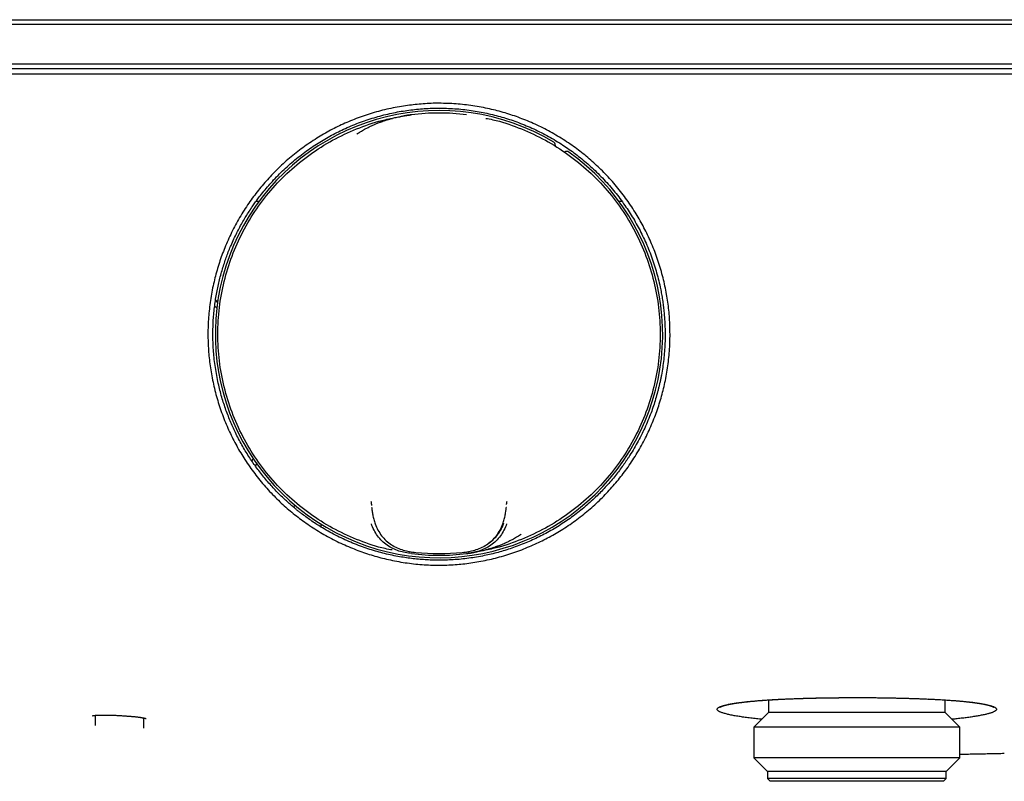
# Model space of a CAD drawing. Header units: millimetres. Extents: x 8 to 944, y 12 to 434.
# Tile 4 of 16: x 322 to 423, y 356 to 434. Entities that reach past the tile are written whole.
import ezdxf

# ---------------------------------------------------------------- set-up
doc = ezdxf.new("R2010")
doc.units = ezdxf.units.MM

msp = doc.modelspace()

# ---------------------------------------------------------------- linework, layer by layer
at = {"color": 7, "linetype": 'Continuous', "lineweight": 30}
for p, q in [((242.5, 433.75), (572.5, 433.75)), ((363.51, 433.75), (363.51, 433.75)), ((363.59, 433.75), (363.59, 433.75)), ((368.36, 433.75), (368.36, 433.75)), ((368.48, 433.75), (368.48, 433.75)), ((572.5, 433.25), (242.5, 433.25)), ((242.5, 429.25), (572.5, 429.25)), ((572.5, 428.75), (242.5, 428.75)), ((242.41, 428.25), (572.59, 428.25)), ((362.19, 424.07), (362.19, 424.07)), ((367.81, 424.07), (367.81, 424.07)), ((346.7, 415.26), (346.39, 415.26)), ((383.61, 415.26), (383.3, 415.26)), ((350.21, 384.14), (350.26, 384.23)), ((358.11, 384.55), (358.1, 384.55)), ((371.84, 384.13), (371.85, 384.15)), ((371.9, 384.55), (371.89, 384.55)), ((352.97, 382.44), (352.97, 382.15)), ((362.19, 379.43), (362.19, 379.43)), ((367.37, 379.54), (367.34, 379.55)), ((367.81, 379.43), (367.81, 379.43)), ((398.5, 364.53), (398.5, 363.25)), ((416.5, 363.25), (416.5, 364.53)), ((330.02, 362.96), (330.01, 362.1)), ((332.4, 362.95), (332.55, 362.94)), ((334.99, 361.67), (334.98, 362.7)), ((398.5, 363.25), (397.02, 361.77)), ((416.5, 363.25), (398.5, 363.25)), ((417.98, 361.77), (416.5, 363.25)), ((330.01, 362.1), (330.01, 361.94)), ((397.02, 361.77), (397.02, 358.63)), ((417.98, 361.77), (397.02, 361.77)), ((417.98, 358.63), (417.98, 361.77)), ((397.02, 358.63), (398.4, 357.25)), ((417.98, 358.63), (397.02, 358.63)), ((416.6, 357.25), (417.98, 358.63)), ((398.4, 357.25), (398.4, 356.55)), ((416.6, 357.25), (398.4, 357.25)), ((398.4, 356.55), (398.7, 356.25)), ((416.6, 356.55), (398.4, 356.55)), ((416.3, 356.25), (416.6, 356.55)), ((416.6, 356.55), (416.6, 357.25)), ((416.3, 356.25), (398.7, 356.25))]:
    msp.add_line(p, q, dxfattribs=at)
at = {"color": 7, "linetype": 'Continuous', "lineweight": 30, "flags": 128}
for points in [[(342.26, 405.19), (342.38, 405.09), (342.48, 404.99)], [(342.49, 405.03), (342.4, 405.11), (342.27, 405.23)], [(342.4, 404.38), (342.32, 404.46), (342.18, 404.59)], [(345.98, 388.81), (346.04, 388.97), (346.09, 389.1)], [(346.44, 388.6), (346.38, 388.43), (346.33, 388.32)], [(346.35, 388.29), (346.41, 388.42), (346.46, 388.56)]]:
    msp.add_lwpolyline(points, dxfattribs=at)
at = {"color": 7, "linetype": 'Continuous', "lineweight": 30}
for centre, radius, start, end in [((365, 401.75), 22.75, 59.1502, 54.5345), ((365, 401.75), 22.5, 82.8274, 97.1727), ((376.46, 420.94), 0.4, 344.7068, 59.1502), ((377.97, 419.95), 0.4, 54.5345, 123.9807), ((365, 401.75), 22.5, 262.8264, 277.1736), ((365, 401.75), 22.5, 262.8552, 277.1448), ((365, 401.75), 22.33, 263.9182, 276.0818)]:
    msp.add_arc(centre, radius, start, end, dxfattribs=at)
for points, knots in [([(365, 378.24), (364.71, 378.24), (364.14, 378.25), (363.27, 378.3), (362.42, 378.38), (361.56, 378.49), (360.7, 378.64), (359.87, 378.81), (359.07, 379), (358.29, 379.22), (357.52, 379.47), (356.75, 379.74), (355.98, 380.05), (355.21, 380.38), (354.43, 380.75), (353.67, 381.15), (352.93, 381.58), (352.2, 382.04), (351.49, 382.51), (350.82, 383), (350.18, 383.5), (349.56, 384.02), (348.95, 384.56), (348.36, 385.14), (347.77, 385.75), (347.2, 386.39), (346.64, 387.06), (346.12, 387.74), (345.62, 388.44), (345.15, 389.15), (344.72, 389.85), (344.32, 390.56), (343.95, 391.28), (343.6, 392.01), (343.27, 392.78), (342.96, 393.56), (342.68, 394.38), (342.42, 395.2), (342.2, 396.03), (342.01, 396.87), (341.84, 397.7), (341.72, 398.52), (341.62, 399.33), (341.55, 400.13), (341.51, 400.94), (341.49, 401.77), (341.51, 402.61), (341.56, 403.47), (341.64, 404.32), (341.75, 405.18), (341.89, 406.03), (342.06, 406.86), (342.26, 407.67), (342.47, 408.45), (342.72, 409.22), (342.99, 409.99), (343.29, 410.75), (343.63, 411.52), (344, 412.3), (344.4, 413.06), (344.83, 413.8), (345.28, 414.54), (345.76, 415.24), (346.25, 415.91), (346.75, 416.55), (347.27, 417.17), (347.81, 417.77), (348.38, 418.37), (348.99, 418.95), (349.63, 419.53), (350.29, 420.07), (350.97, 420.6), (351.67, 421.1), (352.38, 421.57), (353.09, 422.01), (353.79, 422.41), (354.51, 422.78), (355.24, 423.13), (356, 423.46), (356.79, 423.77), (357.6, 424.05), (358.42, 424.31), (359.26, 424.54), (360.11, 424.73), (360.95, 424.89), (361.78, 425.02), (362.59, 425.12), (363.4, 425.19), (364.21, 425.24), (365.03, 425.25), (365.87, 425.23), (366.73, 425.19), (367.59, 425.11), (368.44, 424.99), (369.3, 424.85), (370.13, 424.68), (370.93, 424.49), (371.72, 424.27), (372.49, 424.02), (373.25, 423.75), (374.02, 423.45), (374.79, 423.12), (375.56, 422.74), (376.32, 422.34), (377.07, 421.91), (377.8, 421.46), (378.5, 420.98), (379.18, 420.49), (379.82, 419.99), (380.44, 419.47), (381.04, 418.93), (381.63, 418.36), (382.21, 417.75), (382.79, 417.11), (383.34, 416.45), (383.86, 415.77), (384.36, 415.07), (384.83, 414.36), (385.26, 413.65), (385.66, 412.94), (386.04, 412.22), (386.39, 411.49), (386.72, 410.73), (387.03, 409.95), (387.31, 409.14), (387.57, 408.32), (387.79, 407.49), (387.99, 406.65), (388.15, 405.82), (388.28, 405), (388.38, 404.19), (388.45, 403.38), (388.49, 402.57), (388.5, 401.74), (388.49, 400.89), (388.44, 400.03), (388.36, 399.17), (388.25, 398.31), (388.11, 397.46), (387.94, 396.64), (387.75, 395.83), (387.53, 395.05), (387.29, 394.28), (387.02, 393.51), (386.71, 392.74), (386.37, 391.96), (386, 391.19), (385.6, 390.43), (385.17, 389.68), (384.72, 388.95), (384.24, 388.24), (383.75, 387.57), (383.25, 386.94), (382.73, 386.32), (382.19, 385.71), (381.62, 385.12), (381.01, 384.54), (380.38, 383.97), (379.72, 383.42), (379.03, 382.89), (378.33, 382.39), (377.63, 381.93), (376.92, 381.5), (376.21, 381.1), (375.5, 380.73), (374.76, 380.38), (374, 380.05), (373.21, 379.74), (372.4, 379.45), (371.58, 379.19), (370.75, 378.96), (369.91, 378.77), (369.07, 378.6), (368.25, 378.47), (367.44, 378.37), (366.63, 378.29), (365.81, 378.25), (365.27, 378.24), (365, 378.24)], [0, 0, 0, 0, 0.005848, 0.01169, 0.017536, 0.023392, 0.029268, 0.035118, 0.040603, 0.046084, 0.051567, 0.057059, 0.062567, 0.068403, 0.074223, 0.080035, 0.085845, 0.091663, 0.097523, 0.103047, 0.108556, 0.114057, 0.119556, 0.12506, 0.130916, 0.136756, 0.142589, 0.148422, 0.154264, 0.160107, 0.165602, 0.171091, 0.176582, 0.182081, 0.187594, 0.19343, 0.199259, 0.205088, 0.210925, 0.216779, 0.222634, 0.228132, 0.233619, 0.239099, 0.244581, 0.250069, 0.255881, 0.261693, 0.267513, 0.273349, 0.279208, 0.285079, 0.290589, 0.296081, 0.30156, 0.307033, 0.312507, 0.318309, 0.324114, 0.329928, 0.33576, 0.341617, 0.347493, 0.35301, 0.358506, 0.363987, 0.369461, 0.374935, 0.380742, 0.386549, 0.392361, 0.398187, 0.404036, 0.409906, 0.415422, 0.420922, 0.42641, 0.431894, 0.437381, 0.443205, 0.449037, 0.454884, 0.460755, 0.466656, 0.472575, 0.478125, 0.483649, 0.489154, 0.494646, 0.500132, 0.505941, 0.511751, 0.517569, 0.523404, 0.529264, 0.535136, 0.540649, 0.546141, 0.55162, 0.557093, 0.562566, 0.568368, 0.574172, 0.579986, 0.585817, 0.591673, 0.597548, 0.603065, 0.608562, 0.614045, 0.61952, 0.624995, 0.630806, 0.636613, 0.642426, 0.648251, 0.654096, 0.659964, 0.66548, 0.67098, 0.67647, 0.681957, 0.687449, 0.693283, 0.699103, 0.704918, 0.710735, 0.716561, 0.72241, 0.727919, 0.733421, 0.738924, 0.744433, 0.749955, 0.755813, 0.761655, 0.767489, 0.773324, 0.779166, 0.785008, 0.7905, 0.795988, 0.801477, 0.806974, 0.812486, 0.81832, 0.824147, 0.829975, 0.835812, 0.841666, 0.847523, 0.853023, 0.858509, 0.86399, 0.86947, 0.874957, 0.880746, 0.886538, 0.892341, 0.898163, 0.904012, 0.909852, 0.915334, 0.920814, 0.926299, 0.931794, 0.937306, 0.943167, 0.94901, 0.95484, 0.960667, 0.966498, 0.972384, 0.977936, 0.983466, 0.988983, 0.994491, 1, 1, 1, 1]), ([(369.81, 379.26), (370.03, 379.31), (370.5, 379.41), (371.19, 379.59), (371.89, 379.8), (372.59, 380.03), (373.3, 380.3), (374, 380.58), (374.69, 380.89), (375.37, 381.22), (376.05, 381.57), (376.72, 381.95), (377.38, 382.36), (378.02, 382.79), (378.65, 383.23), (379.27, 383.71), (379.88, 384.21), (380.49, 384.74), (381.05, 385.27), (381.56, 385.79), (382.04, 386.3), (382.51, 386.83), (382.95, 387.36), (383.35, 387.88), (383.63, 388.27), (383.81, 388.52), (383.9, 388.64), (383.98, 388.76), (384.06, 388.88), (384.14, 389), (384.22, 389.12), (384.43, 389.44), (384.75, 389.96), (385.17, 390.69), (385.56, 391.44), (385.93, 392.19), (386.26, 392.97), (386.56, 393.72), (386.82, 394.45), (387.04, 395.16), (387.2, 395.75), (387.32, 396.21), (387.41, 396.55), (387.48, 396.89), (387.55, 397.23), (387.65, 397.73), (387.76, 398.37), (387.86, 399.18), (387.94, 399.99), (387.99, 400.82), (388, 401.65), (387.99, 402.4), (387.96, 403.07), (387.92, 403.64), (387.87, 404.22), (387.8, 404.8), (387.71, 405.38), (387.61, 405.96), (387.48, 406.63), (387.31, 407.38), (387.08, 408.2), (386.83, 409.01), (386.55, 409.82), (386.23, 410.61), (385.9, 411.37), (385.54, 412.11), (385.17, 412.82), (384.77, 413.51), (384.35, 414.19), (383.89, 414.87), (383.41, 415.55), (382.89, 416.22), (382.34, 416.87), (381.77, 417.49), (381.18, 418.1), (380.58, 418.67), (379.98, 419.21), (379.36, 419.72), (378.73, 420.21), (378.08, 420.67), (377.41, 421.12), (376.7, 421.55), (375.97, 421.97), (375.22, 422.36), (374.46, 422.72), (373.69, 423.05), (372.92, 423.35), (372.16, 423.61), (371.4, 423.85), (370.64, 424.05), (369.87, 424.23), (369.08, 424.39), (368.26, 424.52), (367.43, 424.63), (366.6, 424.7), (365.76, 424.74), (364.93, 424.75), (364.11, 424.74), (363.31, 424.69), (362.52, 424.62), (361.74, 424.52), (360.96, 424.4), (360.18, 424.24), (359.39, 424.06), (358.59, 423.84), (357.8, 423.6), (357.02, 423.33), (356.24, 423.02), (355.49, 422.7), (354.77, 422.35), (354.07, 421.99), (353.38, 421.6), (352.7, 421.19), (352.02, 420.75), (351.35, 420.27), (350.68, 419.75), (350.02, 419.21), (349.39, 418.65), (348.77, 418.06), (348.2, 417.47), (347.67, 416.88), (347.19, 416.3), (346.77, 415.78), (346.42, 415.31), (346.14, 414.92), (345.95, 414.64), (345.85, 414.49), (345.82, 414.44), (345.79, 414.39), (345.75, 414.34), (345.72, 414.29), (345.59, 414.1), (345.37, 413.74), (345.05, 413.21), (344.74, 412.65), (344.43, 412.05), (344.13, 411.43), (343.86, 410.83), (343.62, 410.25), (343.41, 409.69), (343.21, 409.12), (343.02, 408.52), (342.84, 407.91), (342.67, 407.28), (342.52, 406.64), (342.39, 405.99), (342.27, 405.31), (342.18, 404.63), (342.1, 403.92), (342.04, 403.2), (342.01, 402.46), (342, 401.71), (342.01, 400.94), (342.05, 400.16), (342.12, 399.37), (342.22, 398.56), (342.35, 397.75), (342.5, 396.97), (342.67, 396.22), (342.85, 395.53), (343.06, 394.85), (343.27, 394.19), (343.51, 393.55), (343.76, 392.93), (344.02, 392.32), (344.3, 391.71), (344.61, 391.1), (344.95, 390.48), (345.29, 389.88), (345.65, 389.31), (346.01, 388.77), (346.38, 388.24), (346.77, 387.73), (347.17, 387.22), (347.59, 386.71), (348.02, 386.24), (348.44, 385.79), (348.85, 385.37), (349.27, 384.97), (349.66, 384.61), (350.03, 384.29), (350.29, 384.07), (350.46, 383.93), (350.57, 383.84), (350.69, 383.75), (350.82, 383.64), (350.96, 383.54), (351.21, 383.34), (351.58, 383.07), (352.08, 382.72), (352.66, 382.33), (353.33, 381.92), (354.09, 381.5), (354.85, 381.1), (355.63, 380.74), (356.41, 380.41), (357.19, 380.11), (357.96, 379.85), (358.71, 379.62), (359.47, 379.42), (360.23, 379.24), (360.97, 379.1), (361.69, 378.99), (362.38, 378.9), (363.07, 378.83), (363.76, 378.78), (364.45, 378.75), (365.14, 378.75), (365.88, 378.76), (366.65, 378.8), (367.44, 378.87), (368.23, 378.97), (369.02, 379.1), (369.54, 379.2), (369.81, 379.26)], [0, 0, 0, 0, 0.004855, 0.009805, 0.014852, 0.019994, 0.025232, 0.030566, 0.035684, 0.040886, 0.046173, 0.051546, 0.057004, 0.062251, 0.067575, 0.072975, 0.078451, 0.084004, 0.089633, 0.094421, 0.099263, 0.104158, 0.109108, 0.113508, 0.11795, 0.118953, 0.119958, 0.120965, 0.121974, 0.122986, 0.123999, 0.125015, 0.130843, 0.136672, 0.142501, 0.14833, 0.154158, 0.159987, 0.165116, 0.170246, 0.175375, 0.177793, 0.180212, 0.18263, 0.185048, 0.187466, 0.193024, 0.198637, 0.204307, 0.210032, 0.215812, 0.221649, 0.225611, 0.229599, 0.233612, 0.23765, 0.241713, 0.245802, 0.249916, 0.255821, 0.261722, 0.26762, 0.273515, 0.279406, 0.285294, 0.290843, 0.296388, 0.301931, 0.307471, 0.313007, 0.318877, 0.324742, 0.330605, 0.336464, 0.342319, 0.348172, 0.353687, 0.359199, 0.364708, 0.370214, 0.375718, 0.381551, 0.387381, 0.393208, 0.399032, 0.404852, 0.410669, 0.416151, 0.421629, 0.427105, 0.432578, 0.438048, 0.443846, 0.44964, 0.455432, 0.46122, 0.467005, 0.472787, 0.478235, 0.48368, 0.489123, 0.494562, 0.499998, 0.505698, 0.51141, 0.517136, 0.522876, 0.528629, 0.534396, 0.539845, 0.545307, 0.55078, 0.556266, 0.561763, 0.567607, 0.573465, 0.579335, 0.58522, 0.591118, 0.597029, 0.602242, 0.607466, 0.6127, 0.61616, 0.619625, 0.622678, 0.623078, 0.623478, 0.623879, 0.624279, 0.624679, 0.62508, 0.629183, 0.633456, 0.637898, 0.64251, 0.647291, 0.652241, 0.65625, 0.660363, 0.66458, 0.668902, 0.673329, 0.67786, 0.682374, 0.686987, 0.6917, 0.696511, 0.701422, 0.706432, 0.711541, 0.71675, 0.722057, 0.727464, 0.73297, 0.738575, 0.74428, 0.750083, 0.755152, 0.760133, 0.765028, 0.769835, 0.774555, 0.779187, 0.783733, 0.788191, 0.79318, 0.798054, 0.802815, 0.807461, 0.811994, 0.816413, 0.820718, 0.825404, 0.829947, 0.834348, 0.838606, 0.84272, 0.846692, 0.850521, 0.853709, 0.85679, 0.857579, 0.858396, 0.859588, 0.860779, 0.861969, 0.863157, 0.867389, 0.871604, 0.875802, 0.881842, 0.887847, 0.893816, 0.89975, 0.905647, 0.911509, 0.917003, 0.922465, 0.927895, 0.933293, 0.93866, 0.943511, 0.948335, 0.953134, 0.957906, 0.962652, 0.96742, 0.972398, 0.977889, 0.983394, 0.988915, 0.99445, 1, 1, 1, 1]), ([(360.25, 379.79), (360.01, 379.83), (358.87, 380.03), (356.92, 380.71), (354.45, 381.81), (352.13, 383.23), (350, 384.91), (348.08, 386.83), (346.41, 388.97), (345.01, 391.3), (343.9, 393.78), (343.1, 396.37), (342.61, 399.04), (342.45, 401.75), (342.61, 404.46), (343.1, 407.13), (343.9, 409.72), (345.01, 412.2), (346.41, 414.53), (348.08, 416.67), (350, 418.59), (352.13, 420.27), (354.45, 421.69), (356.92, 422.79), (358.88, 423.47), (360.01, 423.67), (360.26, 423.71)], [0, 0, 0, 0, 0.012191, 0.056532, 0.100874, 0.145216, 0.189558, 0.2339, 0.278241, 0.322583, 0.366925, 0.411267, 0.455609, 0.49995, 0.544292, 0.588634, 0.632976, 0.677318, 0.72166, 0.766001, 0.810343, 0.854685, 0.899027, 0.943369, 0.98771, 1, 1, 1, 1]), ([(356.63, 422.11), (356.69, 422.15), (356.81, 422.23), (357, 422.35), (357.21, 422.48), (357.43, 422.6), (357.67, 422.73), (357.9, 422.85), (358.15, 422.96), (358.39, 423.07), (358.61, 423.17), (358.82, 423.25), (358.95, 423.3), (359.04, 423.33), (359.09, 423.35), (359.14, 423.37), (359.19, 423.38), (359.24, 423.4), (359.37, 423.45), (359.58, 423.52), (359.86, 423.6), (360.13, 423.68), (360.39, 423.75), (360.64, 423.81), (360.87, 423.86), (361.08, 423.9), (361.28, 423.94), (361.47, 423.97), (361.64, 424), (361.8, 424.02), (361.94, 424.04), (362.06, 424.06), (362.14, 424.07), (362.18, 424.07)], [0, 0, 0, 0, 0.0362776, 0.0746693, 0.1151863, 0.1578386, 0.2026346, 0.2495817, 0.2926794, 0.3374503, 0.3838966, 0.41547, 0.4477739, 0.4563552, 0.4649867, 0.4736682, 0.4823998, 0.4911816, 0.5000134, 0.5528401, 0.6030612, 0.6506646, 0.6956408, 0.7379822, 0.777683, 0.8147391, 0.8491477, 0.8809074, 0.9100179, 0.9364799, 0.9602952, 0.9814669, 1, 1, 1, 1]), ([(362.18, 424.07), (362.05, 424.06), (361.8, 424.02), (361.46, 423.96), (361.2, 423.9), (361.04, 423.85), (360.99, 423.83)], [0, 0, 0, 0, 0.293879, 0.573006, 0.845156, 1, 1, 1, 1]), ([(369.75, 423.71), (369.99, 423.67), (371.13, 423.47), (373.08, 422.79), (375.55, 421.69), (377.87, 420.27), (380, 418.59), (381.92, 416.67), (383.59, 414.53), (384.99, 412.2), (386.1, 409.72), (386.9, 407.13), (387.39, 404.46), (387.55, 401.75), (387.39, 399.04), (386.9, 396.37), (386.1, 393.78), (384.99, 391.3), (383.59, 388.97), (381.92, 386.83), (380, 384.91), (377.87, 383.23), (375.55, 381.81), (373.08, 380.71), (371.12, 380.03), (369.99, 379.83), (369.74, 379.79)], [0, 0, 0, 0, 0.012191, 0.056532, 0.100874, 0.145216, 0.189558, 0.2339, 0.278241, 0.322583, 0.366925, 0.411267, 0.455609, 0.49995, 0.544292, 0.588634, 0.632976, 0.677318, 0.72166, 0.766001, 0.810343, 0.854685, 0.899027, 0.943369, 0.98771, 1, 1, 1, 1]), ([(358.08, 384.73), (358.08, 384.73), (358.08, 384.73), (358.08, 384.73), (358.08, 384.72), (358.08, 384.72), (358.08, 384.71), (358.09, 384.7), (358.09, 384.69), (358.09, 384.68), (358.09, 384.66), (358.1, 384.63), (358.1, 384.6), (358.11, 384.56), (358.11, 384.51), (358.12, 384.46), (358.13, 384.39), (358.13, 384.35), (358.14, 384.32)], [0, 0, 0, 0, 0.036363, 0.073353, 0.106954, 0.137151, 0.174374, 0.207334, 0.247592, 0.296491, 0.354038, 0.420243, 0.495119, 0.578684, 0.670969, 0.772016, 0.881887, 1, 1, 1, 1]), ([(371.88, 384.42), (371.88, 384.43), (371.88, 384.46), (371.88, 384.49), (371.89, 384.52), (371.89, 384.55), (371.89, 384.57), (371.9, 384.6), (371.9, 384.62), (371.91, 384.64), (371.91, 384.66), (371.91, 384.68), (371.91, 384.69), (371.92, 384.71), (371.92, 384.72), (371.92, 384.72), (371.92, 384.72), (371.92, 384.72)], [0, 0, 0, 0, 0.093377, 0.185432, 0.263128, 0.335661, 0.3995, 0.466905, 0.537947, 0.612687, 0.689252, 0.746611, 0.803916, 0.861174, 0.920041, 0.987927, 1, 1, 1, 1]), ([(350.26, 384.23), (350.28, 384.27), (350.31, 384.31), (350.34, 384.35), (350.34, 384.35)], [0, 0, 0, 0, 0.887471, 1, 1, 1, 1]), ([(358.15, 384.15), (358.17, 384.03), (358.19, 383.8), (358.25, 383.37), (358.35, 382.91), (358.45, 382.6), (358.5, 382.45)], [0, 0, 0, 0, 0.2448903, 0.4924347, 0.7438544, 1, 1, 1, 1]), ([(371.5, 382.45), (371.55, 382.6), (371.65, 382.91), (371.75, 383.37), (371.81, 383.8), (371.83, 384.04), (371.85, 384.15)], [0, 0, 0, 0, 0.257445, 0.509182, 0.756288, 1, 1, 1, 1]), ([(362.2, 379.43), (361.99, 379.46), (361.56, 379.51), (360.92, 379.67), (360.31, 379.92), (359.72, 380.26), (359.19, 380.69), (358.74, 381.21), (358.37, 381.8), (358.2, 382.24), (358.12, 382.45)], [0, 0, 0, 0, 0.120045, 0.240368, 0.363288, 0.488292, 0.614137, 0.741411, 0.871128, 1, 1, 1, 1]), ([(358.5, 382.45), (358.59, 382.23), (358.77, 381.81), (359.15, 381.23), (359.61, 380.72), (360.15, 380.31), (360.74, 379.99), (361.36, 379.76), (361.99, 379.62), (362.42, 379.57), (362.63, 379.54)], [0, 0, 0, 0, 0.12933, 0.258613, 0.385313, 0.510837, 0.635646, 0.758594, 0.879296, 1, 1, 1, 1]), ([(367.37, 379.54), (367.58, 379.57), (368.01, 379.62), (368.64, 379.76), (369.26, 379.99), (369.85, 380.31), (370.39, 380.72), (370.85, 381.23), (371.23, 381.81), (371.41, 382.23), (371.5, 382.45)], [0, 0, 0, 0, 0.1207042, 0.2414059, 0.3643539, 0.4891632, 0.614687, 0.7413865, 0.8706704, 1, 1, 1, 1]), ([(371.88, 382.45), (371.8, 382.24), (371.63, 381.8), (371.26, 381.21), (370.81, 380.69), (370.28, 380.26), (369.69, 379.92), (369.08, 379.67), (368.44, 379.51), (368.01, 379.46), (367.8, 379.43)], [0, 0, 0, 0, 0.128872, 0.258589, 0.385863, 0.511708, 0.636712, 0.759632, 0.879955, 1, 1, 1, 1]), ([(370.04, 380.48), (370.07, 380.5), (370.16, 380.56), (370.3, 380.67), (370.47, 380.8), (370.62, 380.95), (370.77, 381.1), (370.9, 381.26), (371.03, 381.42), (371.15, 381.6), (371.26, 381.78), (371.36, 381.96), (371.45, 382.15), (371.53, 382.35), (371.58, 382.48), (371.6, 382.55)], [0, 0, 0, 0, 0.039669, 0.120839, 0.201179, 0.280928, 0.360331, 0.439293, 0.517614, 0.597291, 0.678561, 0.75916, 0.838811, 0.91903, 1, 1, 1, 1]), ([(373.37, 381.39), (373.31, 381.35), (373.19, 381.27), (373, 381.15), (372.79, 381.02), (372.57, 380.9), (372.33, 380.77), (372.1, 380.65), (371.85, 380.54), (371.61, 380.43), (371.39, 380.33), (371.18, 380.25), (371.05, 380.2), (370.96, 380.17), (370.91, 380.15), (370.86, 380.13), (370.81, 380.12), (370.76, 380.1), (370.63, 380.05), (370.42, 379.98), (370.14, 379.9), (369.87, 379.82), (369.61, 379.75), (369.36, 379.69), (369.13, 379.64), (368.92, 379.6), (368.72, 379.56), (368.53, 379.53), (368.36, 379.5), (368.2, 379.48), (368.06, 379.46), (367.94, 379.44), (367.86, 379.43), (367.82, 379.43)], [0, 0, 0, 0, 0.036278, 0.074669, 0.115186, 0.157839, 0.202635, 0.249582, 0.292679, 0.33745, 0.383897, 0.41547, 0.447774, 0.456355, 0.464987, 0.473668, 0.4824, 0.491182, 0.500013, 0.55284, 0.603061, 0.650665, 0.695641, 0.737982, 0.777683, 0.814739, 0.849148, 0.880907, 0.910018, 0.93648, 0.960295, 0.981467, 1, 1, 1, 1]), ([(367.82, 379.43), (367.95, 379.44), (368.2, 379.48), (368.54, 379.54), (368.8, 379.6), (368.96, 379.65), (369.01, 379.67)], [0, 0, 0, 0, 0.293879, 0.573006, 0.845156, 1, 1, 1, 1]), ([(397.81, 362.56), (397.79, 362.56), (397.66, 362.57), (397.44, 362.6), (397.14, 362.63), (396.85, 362.66), (396.56, 362.7), (396.28, 362.73), (396.01, 362.77), (395.76, 362.81), (395.51, 362.85), (395.26, 362.89), (395.02, 362.93), (394.8, 362.97), (394.59, 363.02), (394.39, 363.06), (394.2, 363.11), (394.03, 363.16), (393.87, 363.21), (393.73, 363.25), (393.61, 363.3), (393.51, 363.35), (393.43, 363.4), (393.37, 363.44), (393.33, 363.49), (393.3, 363.53), (393.29, 363.58), (393.3, 363.63), (393.33, 363.67), (393.38, 363.72), (393.44, 363.77), (393.53, 363.81), (393.63, 363.86), (393.73, 363.89), (393.84, 363.93), (393.95, 363.96), (394.08, 364), (394.22, 364.03), (394.38, 364.07), (394.55, 364.1), (394.74, 364.14), (394.94, 364.17), (395.15, 364.2), (395.37, 364.24), (395.61, 364.27), (395.86, 364.3), (396.1, 364.33), (396.36, 364.36), (396.61, 364.38), (396.88, 364.41), (397.15, 364.43), (397.46, 364.46), (397.81, 364.49), (398.2, 364.51), (398.6, 364.54), (399.02, 364.57), (399.44, 364.59), (399.86, 364.61), (400.29, 364.63), (400.71, 364.65), (401.15, 364.66), (401.59, 364.68), (402.05, 364.69), (402.52, 364.71), (403.01, 364.72), (403.5, 364.73), (404.01, 364.74), (404.52, 364.75), (405.03, 364.76), (405.53, 364.76), (406.02, 364.77), (406.51, 364.77), (407, 364.77), (407.33, 364.77), (407.5, 364.77)], [0, 0, 0, 0, 0.002671, 0.014762, 0.027596, 0.040523, 0.053551, 0.066688, 0.07994, 0.093318, 0.1064, 0.120706, 0.135085, 0.149549, 0.164113, 0.178789, 0.19411, 0.209413, 0.224718, 0.240041, 0.255403, 0.27084, 0.285344, 0.299778, 0.314158, 0.328503, 0.342832, 0.358067, 0.373296, 0.388541, 0.403822, 0.419159, 0.434536, 0.446581, 0.458599, 0.4706, 0.482591, 0.494583, 0.506584, 0.519922, 0.533171, 0.54634, 0.55944, 0.57248, 0.585471, 0.598837, 0.61112, 0.623305, 0.635401, 0.647413, 0.659346, 0.671206, 0.686703, 0.702127, 0.717489, 0.732799, 0.748067, 0.763307, 0.777664, 0.792026, 0.806412, 0.820847, 0.835358, 0.850501, 0.865652, 0.880867, 0.896206, 0.911738, 0.927294, 0.941814, 0.956296, 0.97079, 0.985344, 1, 1, 1, 1]), ([(393.57, 363.78), (393.57, 363.78), (393.57, 363.78), (393.57, 363.79), (393.57, 363.79), (393.58, 363.79), (393.58, 363.79), (393.58, 363.79), (393.59, 363.8), (393.59, 363.8), (393.6, 363.81), (393.61, 363.81), (393.61, 363.81), (393.62, 363.82), (393.63, 363.82), (393.64, 363.83), (393.66, 363.84), (393.68, 363.85), (393.69, 363.86), (393.71, 363.87), (393.73, 363.87), (393.76, 363.88), (393.78, 363.89), (393.8, 363.9), (393.83, 363.91), (393.85, 363.92), (393.88, 363.93), (393.91, 363.94), (393.94, 363.95), (393.97, 363.96), (394.01, 363.97), (394.04, 363.98), (394.06, 363.98), (394.08, 363.99), (394.1, 363.99), (394.11, 364), (394.12, 364), (394.14, 364), (394.16, 364.01), (394.18, 364.01), (394.21, 364.02), (394.27, 364.04), (394.36, 364.06), (394.48, 364.08), (394.59, 364.1), (394.69, 364.12), (394.78, 364.14), (394.86, 364.15), (394.91, 364.16), (394.97, 364.17), (395.01, 364.18), (395.06, 364.19), (395.09, 364.19), (395.13, 364.2), (395.15, 364.2), (395.19, 364.21), (395.22, 364.21), (395.27, 364.22), (395.32, 364.23), (395.37, 364.23), (395.43, 364.24), (395.49, 364.25), (395.57, 364.26), (395.65, 364.27), (395.74, 364.28), (395.84, 364.29), (395.94, 364.31), (396.05, 364.32), (396.17, 364.33), (396.3, 364.35), (396.43, 364.36), (396.58, 364.38), (396.73, 364.39), (396.9, 364.41), (397.08, 364.42), (397.27, 364.44), (397.47, 364.46), (397.69, 364.47), (397.91, 364.49), (398.15, 364.51), (398.4, 364.53), (398.66, 364.54), (398.93, 364.56), (399.21, 364.57), (399.5, 364.59), (399.81, 364.61), (400.13, 364.62), (400.46, 364.64), (400.8, 364.65), (401.14, 364.66), (401.5, 364.68), (401.87, 364.69), (402.24, 364.7), (402.61, 364.71), (402.98, 364.72), (403.36, 364.73), (403.75, 364.74), (404.15, 364.74), (404.56, 364.75), (404.96, 364.76), (405.33, 364.76), (405.67, 364.76), (406.03, 364.77), (406.39, 364.77), (406.75, 364.77), (407.12, 364.77), (407.37, 364.77), (407.5, 364.77)], [0, 0, 0, 0, 0.003625, 0.006755, 0.010301, 0.014376, 0.018984, 0.023849, 0.028254, 0.032159, 0.035657, 0.039766, 0.043564, 0.047267, 0.051289, 0.05564, 0.061958, 0.068101, 0.074065, 0.079795, 0.085277, 0.090694, 0.096506, 0.102735, 0.107921, 0.113352, 0.118939, 0.124664, 0.130527, 0.136528, 0.142667, 0.148731, 0.152266, 0.155278, 0.157766, 0.159747, 0.161778, 0.164127, 0.167304, 0.170924, 0.174986, 0.179489, 0.196416, 0.213664, 0.225338, 0.237151, 0.249078, 0.255693, 0.261736, 0.267207, 0.272105, 0.276505, 0.280311, 0.283524, 0.286166, 0.288591, 0.293067, 0.297461, 0.301848, 0.306691, 0.31199, 0.317744, 0.324471, 0.33173, 0.339523, 0.347849, 0.356709, 0.366106, 0.375457, 0.385335, 0.395772, 0.406769, 0.418328, 0.430453, 0.443144, 0.456407, 0.470243, 0.484628, 0.499277, 0.514443, 0.530126, 0.546326, 0.562436, 0.579027, 0.5961, 0.613656, 0.631697, 0.650223, 0.668137, 0.686486, 0.705272, 0.724496, 0.744163, 0.762427, 0.78106, 0.800066, 0.819447, 0.839207, 0.85935, 0.879881, 0.896287, 0.912939, 0.929839, 0.946991, 0.964399, 0.982067, 1, 1, 1, 1]), ([(407.5, 364.77), (407.68, 364.77), (408.03, 364.77), (408.55, 364.77), (409.07, 364.77), (409.59, 364.76), (410.11, 364.75), (410.59, 364.75), (411.03, 364.74), (411.42, 364.73), (411.81, 364.72), (412.2, 364.71), (412.58, 364.7), (412.99, 364.69), (413.44, 364.68), (413.91, 364.66), (414.37, 364.64), (414.82, 364.62), (415.26, 364.6), (415.65, 364.58), (416.01, 364.56), (416.34, 364.54), (416.65, 364.52), (416.96, 364.5), (417.26, 364.48), (417.56, 364.46), (417.86, 364.43), (418.16, 364.41), (418.44, 364.38), (418.72, 364.35), (418.99, 364.32), (419.25, 364.29), (419.5, 364.25), (419.74, 364.22), (419.98, 364.18), (420.21, 364.15), (420.42, 364.11), (420.62, 364.07), (420.81, 364.02), (420.98, 363.98), (421.13, 363.94), (421.27, 363.89), (421.39, 363.85), (421.49, 363.8), (421.57, 363.76), (421.63, 363.71), (421.67, 363.67), (421.7, 363.62), (421.71, 363.58), (421.7, 363.53), (421.67, 363.48), (421.62, 363.44), (421.55, 363.39), (421.47, 363.34), (421.37, 363.29), (421.27, 363.25), (421.16, 363.21), (421.04, 363.18), (420.91, 363.14), (420.78, 363.1), (420.62, 363.06), (420.45, 363.02), (420.26, 362.98), (420.06, 362.95), (419.84, 362.91), (419.62, 362.87), (419.38, 362.83), (419.14, 362.79), (418.89, 362.76), (418.64, 362.72), (418.38, 362.69), (418.11, 362.66), (417.84, 362.63), (417.54, 362.59), (417.32, 362.57), (417.19, 362.56)], [0, 0, 0, 0, 0.015472, 0.030856, 0.046204, 0.06157, 0.077015, 0.092638, 0.104823, 0.116897, 0.128893, 0.140843, 0.152774, 0.164713, 0.18014, 0.195467, 0.21073, 0.225954, 0.241161, 0.25637, 0.268329, 0.280304, 0.292299, 0.304319, 0.31637, 0.328455, 0.341284, 0.354209, 0.367236, 0.380375, 0.393631, 0.407016, 0.420099, 0.434404, 0.448783, 0.463248, 0.477814, 0.492493, 0.507813, 0.523117, 0.538422, 0.553748, 0.569112, 0.584545, 0.599043, 0.613475, 0.627859, 0.642212, 0.656552, 0.671777, 0.687001, 0.702246, 0.717533, 0.732882, 0.748264, 0.760309, 0.772327, 0.784329, 0.796322, 0.808316, 0.820319, 0.833657, 0.846906, 0.860077, 0.873179, 0.886222, 0.899215, 0.912579, 0.924859, 0.937044, 0.949141, 0.961155, 0.973091, 0.984956, 1, 1, 1, 1]), ([(414.75, 364.63), (414.83, 364.62), (415.02, 364.61), (415.32, 364.6), (415.66, 364.58), (416, 364.56), (416.34, 364.54), (416.67, 364.52), (416.99, 364.5), (417.3, 364.48), (417.61, 364.45), (417.87, 364.43), (418.07, 364.41), (418.22, 364.4), (418.37, 364.38), (418.52, 364.37), (418.66, 364.35), (418.79, 364.34), (418.91, 364.32), (419.03, 364.31), (419.13, 364.3), (419.23, 364.29), (419.32, 364.27), (419.39, 364.27), (419.45, 364.26), (419.5, 364.25), (419.54, 364.25), (419.57, 364.24), (419.6, 364.24), (419.63, 364.23), (419.65, 364.23), (419.68, 364.23), (419.71, 364.22), (419.75, 364.22), (419.79, 364.21), (419.83, 364.2), (419.88, 364.2), (419.94, 364.19), (419.99, 364.18), (420.05, 364.17), (420.11, 364.16), (420.18, 364.15), (420.24, 364.14), (420.33, 364.12), (420.45, 364.1), (420.56, 364.07), (420.63, 364.06), (420.67, 364.05), (420.71, 364.04), (420.74, 364.03), (420.77, 364.03), (420.79, 364.02), (420.81, 364.02), (420.82, 364.01), (420.83, 364.01), (420.85, 364.01), (420.86, 364), (420.88, 364), (420.9, 363.99), (420.92, 363.99), (420.95, 363.98), (420.97, 363.97), (421, 363.96), (421.04, 363.95), (421.07, 363.94), (421.1, 363.93), (421.13, 363.93), (421.15, 363.92), (421.18, 363.91), (421.21, 363.9), (421.24, 363.89), (421.26, 363.88), (421.27, 363.87), (421.29, 363.86), (421.3, 363.86), (421.31, 363.85), (421.33, 363.85), (421.34, 363.84), (421.35, 363.83), (421.36, 363.83), (421.37, 363.82), (421.38, 363.82), (421.39, 363.81), (421.4, 363.81), (421.4, 363.81), (421.41, 363.8), (421.41, 363.8), (421.42, 363.79), (421.42, 363.79), (421.42, 363.79), (421.43, 363.79), (421.43, 363.78), (421.43, 363.78), (421.43, 363.78)], [0, 0, 0, 0, 0.019391, 0.049779, 0.080554, 0.111714, 0.143259, 0.175188, 0.206852, 0.238883, 0.271291, 0.304108, 0.321462, 0.338927, 0.356502, 0.374016, 0.390686, 0.406414, 0.422496, 0.437454, 0.451288, 0.463997, 0.475581, 0.486039, 0.495372, 0.501137, 0.506369, 0.51107, 0.51524, 0.518879, 0.522375, 0.526534, 0.53138, 0.536644, 0.542698, 0.549571, 0.557261, 0.565767, 0.575088, 0.584623, 0.594881, 0.605745, 0.616677, 0.627609, 0.654935, 0.682258, 0.690853, 0.699454, 0.708024, 0.715898, 0.722833, 0.726824, 0.73042, 0.733622, 0.736428, 0.739057, 0.742348, 0.746386, 0.75169, 0.757899, 0.764879, 0.771739, 0.778313, 0.789342, 0.799459, 0.808664, 0.816986, 0.825063, 0.83517, 0.845289, 0.85542, 0.865248, 0.87104, 0.876531, 0.882026, 0.888403, 0.895718, 0.903166, 0.910875, 0.917991, 0.924498, 0.930399, 0.935738, 0.940964, 0.946094, 0.951283, 0.957304, 0.964128, 0.971614, 0.978993, 0.986147, 0.993112, 1, 1, 1, 1]), ([(329.76, 362.93), (329.76, 362.93), (329.76, 362.93), (329.77, 362.93), (329.78, 362.93), (329.79, 362.93), (329.82, 362.94), (329.86, 362.94), (329.89, 362.95), (329.92, 362.95), (329.94, 362.96), (329.96, 362.96), (329.98, 362.96), (330, 362.96), (330.03, 362.96), (330.06, 362.97), (330.1, 362.97), (330.15, 362.97), (330.2, 362.98), (330.26, 362.98), (330.31, 362.98), (330.36, 362.98), (330.41, 362.99), (330.47, 362.99), (330.54, 362.99), (330.64, 362.99), (330.74, 362.99), (330.85, 362.99), (330.96, 362.99), (331.07, 362.99), (331.19, 362.99), (331.33, 362.99), (331.46, 362.99), (331.61, 362.98), (331.75, 362.98), (331.9, 362.97), (332.06, 362.97), (332.22, 362.96), (332.34, 362.95), (332.4, 362.95)], [0, 0, 0, 0, 0.015251, 0.030228, 0.052846, 0.079386, 0.109568, 0.139888, 0.17001, 0.185482, 0.199426, 0.211835, 0.222897, 0.235309, 0.249665, 0.266169, 0.284825, 0.304624, 0.332586, 0.357952, 0.380717, 0.400874, 0.418577, 0.436475, 0.465457, 0.497006, 0.531125, 0.567811, 0.599079, 0.632812, 0.669219, 0.708306, 0.750084, 0.786965, 0.825731, 0.866395, 0.908975, 0.953498, 1, 1, 1, 1]), ([(332.4, 362.95), (332.4, 362.95), (332.4, 362.95), (332.4, 362.95), (332.4, 362.95)], [0, 0, 0, 0, 0.733601, 1, 1, 1, 1]), ([(332.55, 362.94), (332.61, 362.94), (332.72, 362.93), (332.88, 362.92), (333.04, 362.91), (333.18, 362.9), (333.32, 362.89), (333.46, 362.88), (333.6, 362.87), (333.73, 362.86), (333.85, 362.85), (333.97, 362.84), (334.08, 362.83), (334.19, 362.81), (334.3, 362.8), (334.39, 362.79), (334.48, 362.78), (334.57, 362.77), (334.64, 362.76), (334.72, 362.74), (334.79, 362.73), (334.84, 362.72), (334.88, 362.72), (334.92, 362.71), (334.95, 362.71), (334.97, 362.7), (334.99, 362.7), (335.01, 362.69), (335.04, 362.69), (335.07, 362.68), (335.1, 362.67), (335.12, 362.67), (335.15, 362.66), (335.16, 362.66), (335.18, 362.65), (335.19, 362.65), (335.2, 362.65), (335.2, 362.64), (335.21, 362.64), (335.21, 362.64), (335.21, 362.64)], [0, 0, 0, 0, 0.0444887, 0.0872352, 0.1282541, 0.1675514, 0.2051284, 0.2409837, 0.281733, 0.3199968, 0.3557731, 0.3890614, 0.4199771, 0.4567956, 0.4919314, 0.5253789, 0.5571367, 0.5872067, 0.6169547, 0.6490467, 0.6835468, 0.7039174, 0.7244227, 0.7428805, 0.7591029, 0.7702831, 0.7808755, 0.7932573, 0.8075849, 0.8290845, 0.8524188, 0.8737853, 0.8929844, 0.9100454, 0.926137, 0.9419498, 0.9556067, 0.9708188, 0.9884358, 1, 1, 1, 1]), ([(332.55, 362.94), (332.55, 362.94), (332.55, 362.94), (332.55, 362.94), (332.55, 362.94)], [0, 0, 0, 0, 0.271731, 1, 1, 1, 1]), ([(417.98, 359.01), (418.09, 359.01), (418.45, 359.02), (419.03, 359.03), (419.72, 359.05), (420.4, 359.06), (421.1, 359.07), (421.8, 359.09), (422.27, 359.1), (422.5, 359.1)], [0, 0, 0, 0, 0.077914, 0.233898, 0.383551, 0.535428, 0.689145, 0.844208, 1, 1, 1, 1])]:
    msp.add_open_spline(points, degree=3, knots=knots, dxfattribs=at)

doc.saveas('drawing.dxf')
